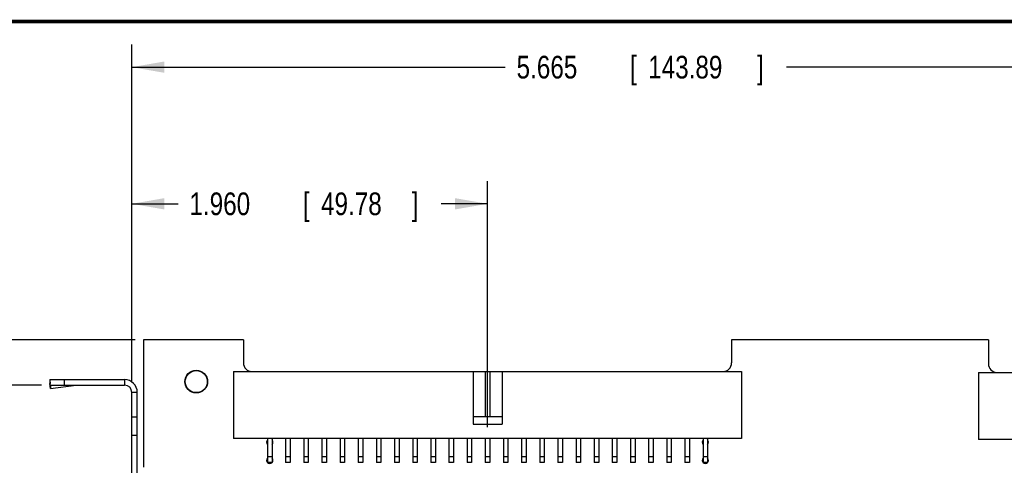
# Model space of a CAD drawing. Header units: inches. Extents: x 0.2 to 16.8, y 0.1 to 10.8.
# Tile 14 of 15: x 7.4 to 12.8, y 8.3 to 10.8. Entities that reach past the tile are written whole.
import ezdxf

# ---------------------------------------------------------------- set-up
doc = ezdxf.new("R2010")
doc.units = ezdxf.units.IN
doc.header["$LTSCALE"] = 0.935
doc.header["$MEASUREMENT"] = 0
doc.layers.get('0').update_dxf_attribs({"linetype": 'CONTINUOUS'})
doc.layers.add('DIMENSIONS', color=7, linetype='CONTINUOUS')
doc.styles.get("Standard").update_dxf_attribs({"font": 'txt', "width": 0.8})
doc.dimstyles.new('DIMSTYLE_1', dxfattribs={"dimtxt": 0.125, "dimasz": 0.18, "dimexe": 0.18, "dimexo": 0.0625, "dimgap": 0.09, "dimtad": 0, "dimtih": 1, "dimtoh": 1, "dimdec": 3, "dimzin": 4, "dimdsep": 46, "dimtxsty": 'STANDARD', "dimblk": '_FILLED', "dimblk1": '_FILLED', "dimblk2": '_FILLED', "dimcen": 0.09, "dimadec": 0, "dimazin": 0, "dimtp": 0.01, "dimtm": 0.01, "dimtfac": 1, "dimtdec": 3, "dimtofl": 0, "dimtmove": 0, "dimatfit": 3, "dimldrblk": '_FILLED', "dimfxl": 1, "dimtolj": 1, "dimtzin": 4, "dimarcsym": 0})

# ---------------------------------------------------------------- blocks, each defined once
blk = doc.blocks.new('_FILLED')
at = {"color": 0, "linetype": 'BYBLOCK'}
blk.add_solid([(0, 0), (-1, 0.174), (-1, -0.174)], dxfattribs=at)
blk = doc.blocks.new('*D0')
at = {"layer": 'DIMENSIONS', "color": 2, "linetype": 'CONTINUOUS'}
for p, q in [((7.9801, 8.7771), (7.9801, 9.8788)), ((9.9401, 8.5223), (9.9401, 9.8788)), ((7.9801, 9.7538), (8.2351, 9.7538)), ((9.9401, 9.7538), (9.6851, 9.7538))]:
    blk.add_line(p, q, dxfattribs=at)
at = {"layer": 'DIMENSIONS', "color": 2, "linetype": 'CONTINUOUS', "xscale": 0.18, "yscale": 0.18, "zscale": 0.18, "rotation": 180}
blk.add_blockref('_FILLED', (7.9801, 9.7538), dxfattribs=at)
at = {"layer": 'DIMENSIONS', "color": 2, "linetype": 'CONTINUOUS', "xscale": 0.18, "yscale": 0.18, "zscale": 0.18}
blk.add_blockref('_FILLED', (9.9401, 9.7538), dxfattribs=at)
at = {"layer": 'DIMENSIONS', "color": 2, "linetype": 'CONTINUOUS', "width": 0.8}
for s, p in [('[', (8.9226, 9.6913)), (']', (9.5226, 9.6913)), ('1.960', (8.2976, 9.6913)), ('49.78', (9.0226, 9.6913))]:
    blk.add_text(s, height=0.125, dxfattribs=at).set_placement(p)
blk = doc.blocks.new('*D1')
at = {"layer": 'DIMENSIONS', "color": 2, "linetype": 'CONTINUOUS'}
for p, q in [((7.9801, 8.7771), (7.9801, 10.632)), ((13.6451, 8.5173), (13.6451, 10.632)), ((7.9801, 10.507), (10.0376, 10.507)), ((13.6451, 10.507), (11.5876, 10.507))]:
    blk.add_line(p, q, dxfattribs=at)
at = {"layer": 'DIMENSIONS', "color": 2, "linetype": 'CONTINUOUS', "xscale": 0.18, "yscale": 0.18, "zscale": 0.18, "rotation": 180}
blk.add_blockref('_FILLED', (7.9801, 10.507), dxfattribs=at)
at = {"layer": 'DIMENSIONS', "color": 2, "linetype": 'CONTINUOUS', "xscale": 0.18, "yscale": 0.18, "zscale": 0.18}
blk.add_blockref('_FILLED', (13.6451, 10.507), dxfattribs=at)
at = {"layer": 'DIMENSIONS', "color": 2, "linetype": 'CONTINUOUS', "width": 0.8}
for s, p in [('[', (10.7251, 10.4445)), (']', (11.4251, 10.4445)), ('5.665', (10.1001, 10.4445)), ('143.89', (10.8251, 10.4445))]:
    blk.add_text(s, height=0.125, dxfattribs=at).set_placement(p)
blk = doc.blocks.new('*D4')
at = {"layer": 'DIMENSIONS', "color": 2, "linetype": 'CONTINUOUS'}
for p, q in [((6.7775, 9.4234), (6.4848, 9.4234)), ((6.7775, 9.0038), (6.7775, 9.4234)), ((7.9988, 9.0038), (6.6525, 9.0038)), ((7.4816, 8.7546), (6.6525, 8.7546)), ((6.7775, 8.7546), (6.7775, 8.3946))]:
    blk.add_line(p, q, dxfattribs=at)
at = {"layer": 'DIMENSIONS', "color": 2, "linetype": 'CONTINUOUS', "xscale": 0.18, "yscale": 0.18, "zscale": 0.18}
for p, rotation in [((6.7775, 9.0038), 270), ((6.7775, 8.7546), 90)]:
    blk.add_blockref('_FILLED', p, dxfattribs=dict(at, rotation=rotation))
at = {"layer": 'DIMENSIONS', "color": 2, "linetype": 'CONTINUOUS', "width": 0.8}
for s, p in [('[', (5.8223, 9.3609)), (']', (6.3223, 9.3609)), ('.249', (5.2973, 9.3609)), ('6.33', (5.9223, 9.3609))]:
    blk.add_text(s, height=0.125, dxfattribs=at).set_placement(p)
blk = doc.blocks.new('*D5')
at = {"layer": 'DIMENSIONS', "color": 2, "linetype": 'CONTINUOUS'}
for p, q in [((14.8251, 9.0038), (16.0728, 9.0038)), ((15.9478, 9.0038), (15.9478, 6.9734)), ((15.9478, 4.6278), (15.9478, 6.7234)), ((10.8124, 4.6278), (16.0728, 4.6278))]:
    blk.add_line(p, q, dxfattribs=at)
at = {"layer": 'DIMENSIONS', "color": 2, "linetype": 'CONTINUOUS', "xscale": 0.18, "yscale": 0.18, "zscale": 0.18}
for p, rotation in [((15.9478, 9.0038), 90), ((15.9478, 4.6278), 270)]:
    blk.add_blockref('_FILLED', p, dxfattribs=dict(at, rotation=rotation))
at = {"layer": 'DIMENSIONS', "color": 2, "linetype": 'CONTINUOUS', "width": 0.8}
for s, p in [('4.376', (15.2353, 6.7859)), ('[', (15.8603, 6.7859)), ('111.15', (15.9603, 6.7859)), (']', (16.5603, 6.7859))]:
    blk.add_text(s, height=0.125, dxfattribs=at).set_placement(p)

msp = doc.modelspace()

# ---------------------------------------------------------------- linework, layer by layer
at = {"color": 7, "linetype": 'CONTINUOUS'}
for p, q in [((8.0451, 9.0038), (8.0451, 8.3027)), ((8.5951, 9.0038), (8.0451, 9.0038)), ((8.5951, 9.0038), (8.5951, 8.8768)), ((11.2851, 9.0038), (11.2851, 8.8768)), ((12.7001, 9.0038), (11.2851, 9.0038)), ((12.7001, 9.0038), (12.7001, 8.8718)), ((8.5401, 8.8298), (8.5401, 8.4598)), ((8.5401, 8.8298), (11.3401, 8.8298)), ((9.8601, 8.8298), (9.8601, 8.5398)), ((9.9276, 8.8298), (9.9276, 8.5798)), ((9.9526, 8.8298), (9.9526, 8.5798)), ((10.0201, 8.8298), (10.0201, 8.5398)), ((11.3401, 8.8298), (11.3401, 8.4598)), ((12.6451, 8.8248), (12.6451, 8.4548)), ((12.6451, 8.8248), (14.6451, 8.8248)), ((7.5275, 8.7824), (7.5287, 8.7641)), ((7.5275, 8.7824), (7.5301, 8.7632)), ((7.5326, 8.7351), (7.5287, 8.7641)), ((7.5301, 8.7546), (7.5301, 8.7846)), ((7.5301, 8.7846), (7.9401, 8.7846)), ((7.5301, 8.7546), (7.9401, 8.7546)), ((7.5314, 8.7534), (7.5326, 8.7351)), ((7.5314, 8.7534), (7.6731, 8.7534)), ((7.5326, 8.7351), (7.6731, 8.7534)), ((7.6101, 8.7546), (7.6101, 8.7846)), ((7.9401, 8.7846), (7.9401, 8.7546)), ((7.9801, 4.2306), (7.9801, 8.7146)), ((8.0101, 8.7146), (7.9801, 8.7146)), ((8.0101, 4.2306), (8.0101, 8.7146)), ((8.0101, 8.5776), (7.9801, 8.5776)), ((10.0201, 8.5798), (9.8601, 8.5798)), ((9.8601, 8.5398), (10.0201, 8.5398)), ((8.0101, 8.4776), (7.9801, 8.4776)), ((11.3401, 8.4598), (8.5401, 8.4598)), ((8.7276, 8.4598), (8.7276, 8.3273)), ((8.7526, 8.4598), (8.7526, 8.3273)), ((8.8276, 8.4598), (8.8276, 8.3273)), ((8.8526, 8.4598), (8.8526, 8.3273)), ((8.9276, 8.4598), (8.9276, 8.3273)), ((8.9526, 8.4598), (8.9526, 8.3273)), ((9.0276, 8.4598), (9.0276, 8.3273)), ((9.0526, 8.4598), (9.0526, 8.3273)), ((9.1276, 8.4598), (9.1276, 8.3273)), ((9.1526, 8.4598), (9.1526, 8.3273)), ((9.2276, 8.4598), (9.2276, 8.3273)), ((9.2526, 8.4598), (9.2526, 8.3273)), ((9.3276, 8.4598), (9.3276, 8.3273)), ((9.3526, 8.4598), (9.3526, 8.3273)), ((9.4276, 8.4598), (9.4276, 8.3273)), ((9.4526, 8.4598), (9.4526, 8.3273)), ((9.5276, 8.4598), (9.5276, 8.3273)), ((9.5526, 8.4598), (9.5526, 8.3273)), ((9.6276, 8.4598), (9.6276, 8.3273)), ((9.6526, 8.4598), (9.6526, 8.3273)), ((9.7276, 8.4598), (9.7276, 8.3273)), ((9.7526, 8.4598), (9.7526, 8.3273)), ((9.8276, 8.4598), (9.8276, 8.3273)), ((9.8526, 8.4598), (9.8526, 8.3273)), ((9.9276, 8.4598), (9.9276, 8.3273)), ((9.9526, 8.4598), (9.9526, 8.3273)), ((10.0276, 8.4598), (10.0276, 8.3273)), ((10.0526, 8.4598), (10.0526, 8.3273)), ((10.1276, 8.4598), (10.1276, 8.3273)), ((10.1526, 8.4598), (10.1526, 8.3273)), ((10.2276, 8.4598), (10.2276, 8.3273)), ((10.2526, 8.4598), (10.2526, 8.3273)), ((10.3276, 8.4598), (10.3276, 8.3273)), ((10.3526, 8.4598), (10.3526, 8.3273)), ((10.4276, 8.4598), (10.4276, 8.3273)), ((10.4526, 8.4598), (10.4526, 8.3273)), ((10.5276, 8.4598), (10.5276, 8.3273)), ((10.5526, 8.4598), (10.5526, 8.3273)), ((10.6276, 8.4598), (10.6276, 8.3273)), ((10.6526, 8.4598), (10.6526, 8.3273)), ((10.7276, 8.4598), (10.7276, 8.3273)), ((10.7526, 8.4598), (10.7526, 8.3273)), ((10.8276, 8.4598), (10.8276, 8.3273)), ((10.8526, 8.4598), (10.8526, 8.3273)), ((10.9276, 8.4598), (10.9276, 8.3273)), ((10.9526, 8.4598), (10.9526, 8.3273)), ((11.0276, 8.4598), (11.0276, 8.3273)), ((11.0526, 8.4598), (11.0526, 8.3273)), ((11.1276, 8.4598), (11.1276, 8.3273)), ((11.1526, 8.4598), (11.1526, 8.3273)), ((14.6451, 8.4548), (12.6451, 8.4548)), ((8.7526, 8.3598), (8.7276, 8.3598)), ((8.8526, 8.3598), (8.8276, 8.3598)), ((8.9526, 8.3598), (8.9276, 8.3598)), ((9.0526, 8.3598), (9.0276, 8.3598)), ((9.1526, 8.3598), (9.1276, 8.3598)), ((9.2526, 8.3598), (9.2276, 8.3598)), ((9.3526, 8.3598), (9.3276, 8.3598)), ((9.4526, 8.3598), (9.4276, 8.3598)), ((9.5526, 8.3598), (9.5276, 8.3598)), ((9.6526, 8.3598), (9.6276, 8.3598)), ((9.7526, 8.3598), (9.7276, 8.3598)), ((9.8526, 8.3598), (9.8276, 8.3598)), ((9.9526, 8.3598), (9.9276, 8.3598)), ((10.0526, 8.3598), (10.0276, 8.3598)), ((10.1526, 8.3598), (10.1276, 8.3598)), ((10.2526, 8.3598), (10.2276, 8.3598)), ((10.3526, 8.3598), (10.3276, 8.3598)), ((10.4526, 8.3598), (10.4276, 8.3598)), ((10.5526, 8.3598), (10.5276, 8.3598)), ((10.6526, 8.3598), (10.6276, 8.3598)), ((10.7526, 8.3598), (10.7276, 8.3598)), ((10.8526, 8.3598), (10.8276, 8.3598)), ((10.9526, 8.3598), (10.9276, 8.3598)), ((11.0526, 8.3598), (11.0276, 8.3598)), ((11.1526, 8.3598), (11.1276, 8.3598)), ((8.7526, 8.3273), (8.7276, 8.3273)), ((8.8526, 8.3273), (8.8276, 8.3273)), ((8.9526, 8.3273), (8.9276, 8.3273)), ((9.0526, 8.3273), (9.0276, 8.3273)), ((9.1526, 8.3273), (9.1276, 8.3273)), ((9.2526, 8.3273), (9.2276, 8.3273)), ((9.3526, 8.3273), (9.3276, 8.3273)), ((9.4526, 8.3273), (9.4276, 8.3273)), ((9.5526, 8.3273), (9.5276, 8.3273)), ((9.6526, 8.3273), (9.6276, 8.3273)), ((9.7526, 8.3273), (9.7276, 8.3273)), ((9.8526, 8.3273), (9.8276, 8.3273)), ((9.9526, 8.3273), (9.9276, 8.3273)), ((10.0526, 8.3273), (10.0276, 8.3273)), ((10.1526, 8.3273), (10.1276, 8.3273)), ((10.2526, 8.3273), (10.2276, 8.3273)), ((10.3526, 8.3273), (10.3276, 8.3273)), ((10.4526, 8.3273), (10.4276, 8.3273)), ((10.5526, 8.3273), (10.5276, 8.3273)), ((10.6526, 8.3273), (10.6276, 8.3273)), ((10.7526, 8.3273), (10.7276, 8.3273)), ((10.8526, 8.3273), (10.8276, 8.3273)), ((10.9526, 8.3273), (10.9276, 8.3273)), ((11.0526, 8.3273), (11.0276, 8.3273)), ((11.1526, 8.3273), (11.1276, 8.3273))]:
    msp.add_line(p, q, dxfattribs=at)
at = {"color": 7, "linetype": 'CONTINUOUS', "const_width": 0.02}
msp.add_lwpolyline([(16.75, 10.7586), (0.25, 10.7586)], dxfattribs=at)
at = {"color": 7, "linetype": 'CONTINUOUS'}
for radius in [0.0625, 0.0605]:
    msp.add_circle((8.3351, 8.7738), radius, dxfattribs=at)
for centre, radius, start, end in [((8.6421, 8.8768), 0.047, 180, 270), ((11.2381, 8.8768), 0.047, 270, 360), ((12.7471, 8.8718), 0.047, 180, 270), ((7.9401, 8.7146), 0.07, 0, 90), ((7.9401, 8.7146), 0.04, 0, 90), ((8.7401, 8.4398), 0.0175, 135.5847, 224.4153), ((8.7401, 8.4398), 0.0175, 315.5847, 44.4153), ((11.1401, 8.4398), 0.0175, 135.5847, 224.4153), ((11.1401, 8.4398), 0.0175, 315.5847, 44.4153), ((8.7401, 8.3398), 0.0175, 135.5847, 224.4153), ((8.7401, 8.3398), 0.0175, 225.5847, 314.4153), ((8.7401, 8.3398), 0.0175, 315.5847, 44.4153), ((11.1401, 8.3398), 0.0175, 135.5847, 224.4153), ((11.1401, 8.3398), 0.0175, 225.5847, 314.4153), ((11.1401, 8.3398), 0.0175, 315.5847, 44.4153)]:
    msp.add_arc(centre, radius, start, end, dxfattribs=at)
for points, knots in [([(7.5301, 8.7846), (7.5299, 8.7846), (7.5294, 8.7845), (7.5287, 8.7841), (7.5281, 8.7833), (7.5277, 8.7827), (7.5275, 8.7824)], [0, 0, 0, 0, 0.19218, 0.411797, 0.677631, 1, 1, 1, 1]), ([(7.5301, 8.7546), (7.5303, 8.7546), (7.5306, 8.7545), (7.531, 8.754), (7.5313, 8.7537), (7.5314, 8.7534)], [0, 0, 0, 0, 0.240424, 0.561382, 1, 1, 1, 1]), ([(7.6731, 8.7534), (7.6767, 8.7538), (7.6841, 8.7544), (7.6914, 8.7546), (7.6951, 8.7546)], [0, 0, 0, 0, 0.499843, 1, 1, 1, 1])]:
    msp.add_open_spline(points, degree=3, knots=knots, dxfattribs=at)

# ---------------------------------------------------------------- dimensions: what is measured, and where the dimension line sits
at = {"layer": 'DIMENSIONS', "color": 2, "linetype": 'CONTINUOUS'}
for base, p2, picture, middle in [((13.6451, 10.507), (13.6451, 8.5173), '*D1', (10.8126, 10.507)), ((9.9401, 9.7538), (9.9401, 8.5223), '*D0', (8.9601, 9.7538))]:
    dim = msp.add_linear_dim(base=base, p1=(7.9801, 8.7771), p2=p2, dimstyle='DIMSTYLE_1', dxfattribs=at)
    dim.commit()
    dim.dimension.update_dxf_attribs({"geometry": picture, "text_midpoint": middle, "dimtype": 160})
for base, p1, p2, angle, picture, middle in [((6.7775, 9.0038), (7.4816, 8.7546), (7.9988, 9.0038), 90, '*D4', (5.8598, 9.4234)), ((15.9478, 4.6278), (14.8251, 9.0038), (10.8124, 4.6278), 270, '*D5', (15.9478, 6.8484))]:
    dim = msp.add_linear_dim(base=base, p1=p1, p2=p2, angle=angle, dimstyle='DIMSTYLE_1', dxfattribs=at)
    dim.commit()
    dim.dimension.update_dxf_attribs({"geometry": picture, "text_midpoint": middle, "dimtype": 160})

doc.saveas('drawing.dxf')
